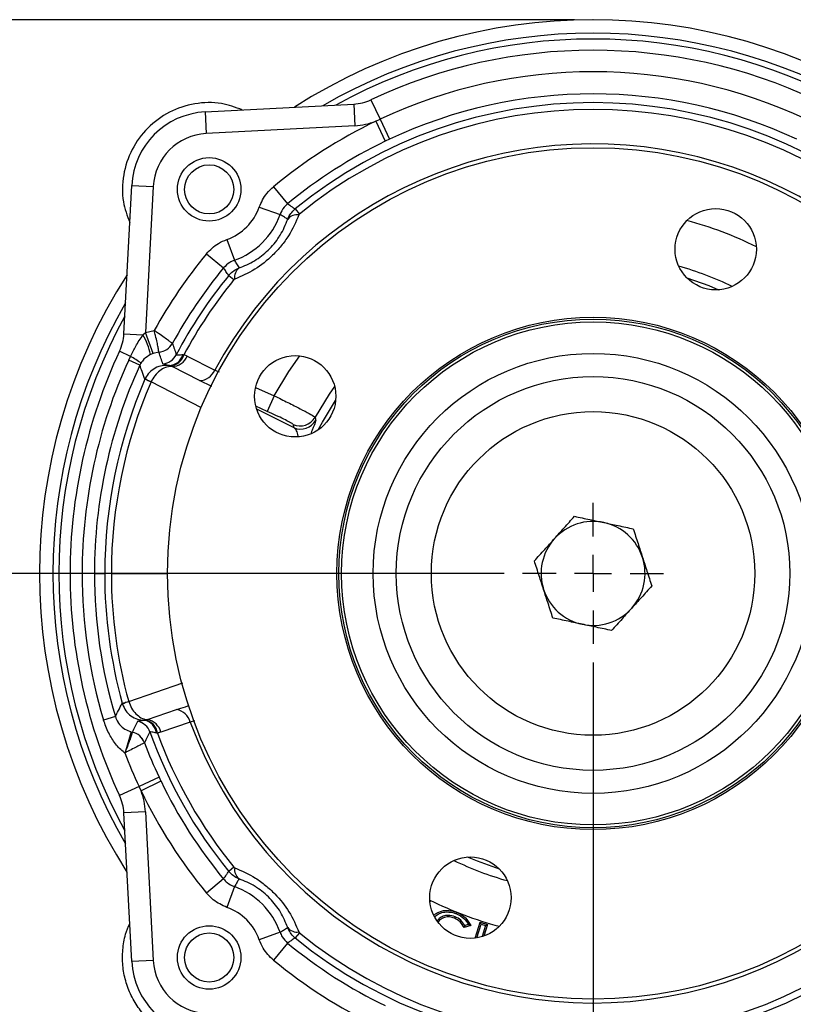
# Model space of a CAD drawing. Header units: inches. Extents: x 0.4 to 16.6, y 0.2 to 10.8.
# Tile 4 of 15: x 2.5 to 4.6, y 5.7 to 8.3. Entities that reach past the tile are written whole.
import ezdxf

# ---------------------------------------------------------------- set-up
doc = ezdxf.new("R2010")
doc.units = ezdxf.units.IN
doc.header["$MEASUREMENT"] = 0
doc.header["$PDSIZE"] = -1
doc.layers.add('SLD-0', color=7, linetype='Continuous', lineweight=25)
doc.styles.add('SLDTEXTSTYLE0', font='TXT', dxfattribs={"width": 0.75})
doc.dimstyles.new('SLDDIMSTYLE0', dxfattribs={"dimtxt": 0.145833, "dimasz": 0.13, "dimexe": 0, "dimexo": 0.0625, "dimgap": 0.036458, "dimtad": 0, "dimtih": 1, "dimtoh": 1, "dimdec": 1, "dimlfac": 2, "dimrnd": 1e-09, "dimzin": 12, "dimdsep": 46, "dimtxsty": 'SLDTEXTSTYLE0', "dimsah": 1, "dimcen": 0.09, "dimadec": 0, "dimazin": 3, "dimtfac": 1, "dimtdec": 1, "dimtofl": 0, "dimtmove": 0, "dimatfit": 3, "dimfxl": 0, "dimfrac": 2, "dimtolj": 1, "dimtzin": 12, "dimarcsym": 0})
doc.dimstyles.new('SLDDIMSTYLE1', dxfattribs={"dimtxt": 0.145833, "dimasz": 0.13, "dimexe": 0, "dimexo": 0.0625, "dimgap": 0.036458, "dimtad": 0, "dimtih": 1, "dimtoh": 1, "dimdec": 1, "dimlfac": 2, "dimrnd": 1e-09, "dimzin": 4, "dimdsep": 46, "dimtxsty": 'SLDTEXTSTYLE0', "dimsah": 1, "dimcen": 0.09, "dimadec": 0, "dimazin": 1, "dimtfac": 1, "dimtdec": 1, "dimtmove": 0, "dimatfit": 0, "dimfxl": 0, "dimfrac": 2, "dimtolj": 1, "dimtzin": 12, "dimarcsym": 0})

# ---------------------------------------------------------------- blocks, each defined once
blk = doc.blocks.new('_D')
at = {"layer": 'SLD-0', "color": 7}
for p, q in [((4.0509, 8.3237), (1.4276, 8.3237)), ((1.5526, 8.3237), (1.5526, 6.8337)), ((1.391, 6.5724), (1.3466, 6.5724)), ((1.3466, 6.5724), (1.3466, 6.3407)), ((1.7142, 6.5724), (1.7586, 6.5724)), ((1.7586, 6.5724), (1.7586, 6.3407)), ((1.3466, 6.3407), (1.391, 6.3407)), ((1.7586, 6.3407), (1.7142, 6.3407)), ((1.5526, 4.6553), (1.5526, 6.3111)), ((2.8295, 4.6553), (1.4276, 4.6553))]:
    blk.add_line(p, q, dxfattribs=at)
for points in [[(1.5526, 8.3237), (1.5326, 8.1937), (1.5726, 8.1937)], [(1.5526, 4.6553), (1.5726, 4.7853), (1.5326, 4.7853)]]:
    blk.add_solid(points, dxfattribs=at)
at = {"layer": 'SLD-0', "color": 7, "char_height": 0.14583, "attachment_point": 1, "style": 'SLDTEXTSTYLE0'}
for s, insert in [('7.3', (1.418, 6.7899)), ('186', (1.391, 6.5287))]:
    blk.add_mtext(s, dxfattribs=dict(at, insert=insert))
blk = doc.blocks.new('_D_1')
at = {"layer": 'SLD-0', "color": 7}
for p, q in [((3.8603, 6.8262), (1.9, 6.8262)), ((2.025, 6.8262), (2.025, 6.0798)), ((1.8634, 5.8186), (1.819, 5.8186)), ((1.819, 5.8186), (1.819, 5.5869)), ((2.1867, 5.8186), (2.231, 5.8186)), ((2.231, 5.8186), (2.231, 5.5869)), ((1.819, 5.5869), (1.8634, 5.5869)), ((2.231, 5.5869), (2.1867, 5.5869)), ((2.025, 4.6553), (2.025, 5.5573)), ((2.8295, 4.6553), (1.9, 4.6553))]:
    blk.add_line(p, q, dxfattribs=at)
for points in [[(2.025, 6.8262), (2.005, 6.6962), (2.045, 6.6962)], [(2.025, 4.6553), (2.045, 4.7853), (2.005, 4.7853)]]:
    blk.add_solid(points, dxfattribs=at)
at = {"layer": 'SLD-0', "color": 7, "char_height": 0.14583, "attachment_point": 1, "style": 'SLDTEXTSTYLE0'}
for s, insert in [('4.3', (1.8904, 6.0361)), ('110', (1.8634, 5.7748))]:
    blk.add_mtext(s, dxfattribs=dict(at, insert=insert))
blk = doc.blocks.new('_D_2')
at = {"layer": 'SLD-0', "color": 7}
for p, q in [((4.1009, 6.5856), (4.1009, 4.1364)), ((4.5851, 4.7201), (4.5851, 4.1364)), ((4.1009, 4.2614), (3.8509, 4.2614)), ((4.2517, 4.2614), (4.2074, 4.2614)), ((4.2074, 4.2614), (4.2074, 4.0297)), ((4.4672, 4.2614), (4.5116, 4.2614)), ((4.5116, 4.2614), (4.5116, 4.0297)), ((4.5851, 4.2614), (4.8351, 4.2614)), ((4.2074, 4.0297), (4.2517, 4.0297)), ((4.5116, 4.0297), (4.4672, 4.0297))]:
    blk.add_line(p, q, dxfattribs=at)
for points in [[(4.1009, 4.2614), (3.9709, 4.2814), (3.9709, 4.2414)], [(4.5851, 4.2614), (4.7151, 4.2414), (4.7151, 4.2814)]]:
    blk.add_solid(points, dxfattribs=at)
at = {"layer": 'SLD-0', "color": 7, "char_height": 0.14583, "attachment_point": 1, "style": 'SLDTEXTSTYLE0'}
for s, insert in [('1.0', (4.2249, 4.479)), ('25', (4.2517, 4.2177))]:
    blk.add_mtext(s, dxfattribs=dict(at, insert=insert))
blk = doc.blocks.new('SW_CENTERMARKSYMBOL_0')
at = {"layer": 'SLD-0', "color": 0}
for p, q in [((0, 0.1), (0, 0.190625)), ((0, 0), (0, 0.05)), ((-0.1, 0), (-0.190625, 0)), ((0, 0), (-0.05, 0)), ((0, 0), (0, -0.05)), ((0, 0), (0.05, 0)), ((0.1, 0), (0.190625, 0)), ((0, -0.1), (0, -0.190625))]:
    blk.add_line(p, q, dxfattribs=at)

msp = doc.modelspace()

# ---------------------------------------------------------------- linework, layer by layer
at = {"color": 7, "linetype": 'Continuous', "lineweight": 25}
for p, q in [((3.0514, 8.0744), (3.4534, 8.0955)), ((3.4534, 8.0955), (3.4564, 8.0371)), ((3.4999, 8.1072), (3.5247, 8.0544)), ((3.0514, 8.0744), (3.0545, 8.016)), ((3.5128, 8.0491), (3.5247, 8.0544)), ((3.5128, 8.0491), (3.5388, 7.9951)), ((3.5247, 8.0544), (3.55, 8.0004)), ((3.4564, 8.0371), (3.0545, 8.016)), ((3.55, 8.0004), (3.5388, 7.9951)), ((2.8316, 7.4738), (2.8527, 7.8757)), ((2.8527, 7.8757), (2.9111, 7.8727)), ((2.9111, 7.8727), (2.8904, 7.4775)), ((3.2363, 7.8721), (3.2745, 7.8259)), ((3.1976, 7.8168), (3.2541, 7.7967)), ((3.2949, 7.8119), (3.3064, 7.7978)), ((3.1104, 7.7295), (3.1304, 7.673)), ((3.055, 7.6908), (3.1012, 7.6526)), ((3.1153, 7.6323), (3.1294, 7.6207)), ((2.8904, 7.4775), (2.9137, 7.4834)), ((2.8316, 7.4738), (2.8832, 7.4711)), ((2.8832, 7.4711), (2.8904, 7.4775)), ((2.9107, 7.4212), (2.8904, 7.4775)), ((2.9629, 7.4486), (2.9629, 7.4485)), ((2.8496, 7.4133), (2.8199, 7.4272)), ((2.8447, 7.4032), (2.8496, 7.4133)), ((2.8749, 7.3893), (2.8447, 7.4032)), ((2.9107, 7.4212), (2.9035, 7.4181)), ((2.9263, 7.4246), (2.9107, 7.4212)), ((2.9263, 7.4246), (2.9263, 7.4246)), ((3.0031, 7.414), (3.0776, 7.376)), ((2.8776, 7.3945), (2.8749, 7.3893)), ((3.0365, 7.3476), (2.962, 7.3855)), ((2.8884, 7.3513), (2.8894, 7.3534)), ((2.905, 7.3441), (2.8884, 7.3513)), ((2.905, 7.3441), (2.905, 7.3441)), ((3.2382, 7.3068), (3.2194, 7.2644)), ((2.7185, 6.8262), (2.686, 6.8262)), ((2.7518, 6.8262), (2.7185, 6.8262)), ((2.7518, 6.8262), (2.7796, 6.8262)), ((2.7977, 6.8262), (2.7796, 6.8262)), ((2.8272, 6.4751), (2.8446, 6.4799)), ((2.8272, 6.4751), (2.8278, 6.4728)), ((2.8446, 6.4799), (2.8446, 6.4798)), ((2.8952, 6.4309), (2.9743, 6.4581)), ((2.8085, 6.4393), (2.7766, 6.4297)), ((3.011, 6.4243), (2.932, 6.397)), ((2.8512, 6.398), (2.836, 6.346)), ((2.8512, 6.398), (2.8545, 6.3971)), ((2.8545, 6.3971), (2.8545, 6.3971)), ((2.8874, 6.3684), (2.8873, 6.3683)), ((2.9267, 6.2753), (2.8727, 6.25)), ((2.932, 6.2641), (2.878, 6.2381)), ((2.9267, 6.2753), (2.932, 6.2641)), ((2.8727, 6.25), (2.8199, 6.2253)), ((2.878, 6.2381), (2.8727, 6.25)), ((2.89, 6.1818), (2.8316, 6.1787)), ((2.8527, 5.7767), (2.8316, 6.1787)), ((2.89, 6.1818), (2.9111, 5.7798)), ((3.1294, 6.0317), (3.1153, 6.0202)), ((3.1012, 5.9999), (3.055, 5.9617)), ((3.1304, 5.9794), (3.1104, 5.923)), ((3.6595, 5.9393), (3.6604, 5.9388)), ((3.6596, 5.9386), (3.6604, 5.9388)), ((3.6604, 5.9388), (3.6597, 5.9375)), ((3.7276, 5.8978), (3.726, 5.8938)), ((3.7701, 5.8741), (3.7521, 5.8687)), ((3.7641, 5.8768), (3.7543, 5.8738)), ((3.782, 5.8402), (3.7953, 5.8828)), ((3.7867, 5.8408), (3.7981, 5.8774)), ((3.7981, 5.8774), (3.7953, 5.8828)), ((3.7953, 5.8828), (3.8152, 5.8766)), ((3.7981, 5.8774), (3.8098, 5.8738)), ((3.8098, 5.8738), (3.8005, 5.844)), ((3.8152, 5.8766), (3.8055, 5.8456)), ((3.8098, 5.8738), (3.8152, 5.8766)), ((3.8419, 5.867), (3.8424, 5.8691)), ((3.8431, 5.868), (3.8424, 5.8691)), ((3.8424, 5.8691), (3.8439, 5.8688)), ((3.2541, 5.8557), (3.1976, 5.8357)), ((3.3064, 5.8547), (3.2949, 5.8406)), ((3.2745, 5.8266), (3.2363, 5.7804)), ((2.9111, 5.7798), (2.8527, 5.7767))]:
    msp.add_line(p, q, dxfattribs=at)
at = {"color": 8, "linetype": 'Continuous', "lineweight": 25}
for p, q in [((3.0776, 7.376), (3.0893, 7.371)), ((3.0413, 7.2742), (2.905, 7.3441)), ((3.0698, 7.3318), (3.0365, 7.3476)), ((3.1877, 7.3293), (3.2382, 7.3068)), ((3.2194, 7.2644), (3.1884, 7.2782)), ((3.1926, 7.2706), (3.2911, 7.2205)), ((2.7977, 6.8262), (2.9496, 6.8262)), ((2.8446, 6.4798), (2.9912, 6.5307)), ((3.0229, 6.4277), (3.011, 6.4243))]:
    msp.add_line(p, q, dxfattribs=at)
at = {"color": 7, "linetype": 'Continuous', "lineweight": 25, "flags": 128}
for points in [[(4.3542, 7.626), (4.4137, 7.6047), (4.4406, 7.5933)], [(3.3572, 7.2146), (3.3685, 7.2354), (3.4044, 7.2939)], [(3.3488, 7.2486), (3.3501, 7.2429), (3.3506, 7.2404)], [(3.8476, 6.0265), (3.7881, 6.0478), (3.7612, 6.0591)], [(3.7312, 5.9056), (3.7317, 5.9068), (3.7322, 5.908), (3.7328, 5.9096)]]:
    msp.add_lwpolyline(points, dxfattribs=at)
at = {"color": 8, "linetype": 'Continuous', "lineweight": 25, "flags": 128}
for points in [[(3.2382, 7.3068), (3.278, 7.3721), (3.3078, 7.4145)], [(3.4018, 7.3316), (3.3873, 7.3108), (3.3488, 7.2486)]]:
    msp.add_lwpolyline(points, dxfattribs=at)
at = {"color": 7, "linetype": 'Continuous', "lineweight": 25}
for centre, radius in [((4.1009, 6.8262), 1.1512), ((3.0623, 7.8648), 0.0859), ((3.0623, 7.8648), 0.0665), ((4.4327, 7.703), 0.11), ((4.1009, 6.8262), 0.6928), ((4.1009, 6.8262), 0.6877), ((4.1009, 6.8262), 0.6802), ((3.295, 7.3053), 0.11), ((4.1009, 6.8262), 0.595), ((4.1009, 6.8262), 0.5325), ((4.1009, 6.8262), 0.4375), ((3.7691, 5.9494), 0.11), ((3.0623, 5.7877), 0.0859), ((3.0623, 5.7877), 0.0665)]:
    msp.add_circle(centre, radius, dxfattribs=at)
for centre, radius, start, end in [((4.1009, 6.8262), 1.4975, 57.3503, 122.6495), ((4.1009, 6.8262), 1.4149, 64.8656, 115.1343), ((4.1009, 6.8262), 1.3567, 64.8656, 115.1343), ((4.1009, 6.8262), 1.297, 64.8656, 115.1343), ((4.1009, 6.8262), 1.2732, 50.7247, 129.2752), ((3.4468, 8.2203), 0.125, 272.9999, 295.1343), ((3.0624, 7.8647), 0.21, 92.9999, 176.9999), ((4.1009, 6.8262), 1.255, 50.7247, 129.2752), ((4.1009, 6.8262), 1.3569, 115.6832, 129.5787), ((3.4468, 8.2203), 0.1835, 272.9999, 291.0719), ((3.0624, 7.8647), 0.1515, 92.9999, 176.9999), ((4.1009, 6.8262), 1.297, 115.6832, 129.5787), ((4.1009, 6.8262), 1.1616, 359.9999, 151.7552), ((3.0624, 7.8647), 0.1435, 289.5359, 340.4639), ((3.0624, 7.8647), 0.2034, 289.5359, 340.4639), ((3.3002, 7.7635), 0.0326, 81.6054, 141.445), ((4.1009, 6.8262), 1.3569, 140.4212, 151.0343), ((4.1009, 6.8262), 1.297, 140.4212, 151.3278), ((3.1636, 7.6269), 0.0326, 128.5549, 188.3945), ((4.1009, 6.8262), 1.4975, 147.3503, 212.6495), ((4.1009, 6.8262), 1.2732, 140.7247, 152.3206), ((4.1009, 6.8262), 1.255, 140.7247, 151.8857), ((2.7068, 7.4803), 0.125, 334.8656, 356.9999), ((2.7399, 7.3859), 0.1668, 11.1591, 30.7219), ((2.922, 7.4711), 0.0466, 275.2868, 331.1654), ((2.9221, 7.471), 0.0466, 275.1754, 331.1537), ((4.1009, 6.8262), 1.4149, 154.8656, 179.9999), ((4.1009, 6.8262), 1.3824, 155.3324, 179.9999), ((2.7584, 7.2472), 0.1895, 51.0125, 61.2138), ((2.9322, 7.4394), 0.0466, 276.2011, 332.1427), ((2.9525, 7.4284), 0.0402, 272.5632, 344.8169), ((2.9538, 7.4294), 0.0419, 274.07, 343.6986), ((2.96, 7.4323), 0.0468, 272.3909, 336.906), ((4.1009, 6.8262), 1.3491, 155.3324, 179.9999), ((3.0345, 7.3944), 0.0468, 272.4475, 336.8521), ((4.1009, 6.8262), 1.3212, 156.586, 179.9999), ((2.9428, 7.4255), 0.0897, 233.4836, 245.1091), ((4.1009, 6.8262), 1.3032, 156.586, 179.9999), ((3.3082, 7.2715), 0.0466, 246.1145, 330.5389), ((3.3099, 7.2631), 0.0466, 246.1158, 330.95), ((4.1009, 6.8262), 0.1406, 77.9891, 137.9891), ((4.1009, 6.8262), 0.1406, 17.9891, 77.9891), ((4.1009, 6.8262), 0.1406, 137.9891, 197.9891), ((4.1009, 6.8262), 0.1406, 317.9891, 17.9891), ((4.1009, 6.8262), 1.4149, 179.9999, 205.1343), ((4.1009, 6.8262), 1.3824, 179.9999, 196.6674), ((4.1009, 6.8262), 1.3491, 179.9999, 196.6674), ((4.1009, 6.8262), 1.3212, 179.9999, 195.4139), ((4.1009, 6.8262), 1.3032, 179.9999, 195.4139), ((4.1009, 6.8262), 1.1616, 200.2447, 359.9999), ((4.1009, 6.8262), 0.1406, 197.9891, 257.9891), ((4.1009, 6.8262), 0.1406, 257.9891, 317.9891), ((2.8707, 6.394), 0.0897, 106.8908, 118.5163), ((2.9658, 6.412), 0.0468, 15.1478, 79.5524), ((2.8582, 6.3816), 0.0466, 19.8572, 75.7988), ((2.8799, 6.3897), 0.0402, 7.1829, 79.4367), ((2.881, 6.3886), 0.0419, 8.3013, 77.9298), ((2.8868, 6.3848), 0.0468, 15.0938, 79.609), ((2.8438, 6.3518), 0.0466, 20.8461, 76.8244), ((2.8437, 6.3517), 0.0466, 20.8346, 76.7136), ((4.1009, 6.8262), 1.2732, 199.6793, 219.2752), ((4.1009, 6.8262), 1.255, 200.1142, 219.2752), ((4.1009, 6.8262), 1.297, 200.6721, 205.1343), ((4.1009, 6.8262), 1.3567, 200.9655, 205.1343), ((2.4763, 5.9453), 0.5385, 47.664, 48.0877), ((4.1009, 6.8262), 1.297, 205.6832, 219.5787), ((4.1009, 6.8262), 1.3569, 205.6832, 219.5787), ((2.7068, 6.1722), 0.1835, 2.9999, 21.0719), ((2.7068, 6.1722), 0.125, 2.9999, 25.1343), ((3.1636, 6.0256), 0.0326, 171.6054, 231.445), ((3.0624, 5.7877), 0.2034, 19.5359, 70.4639), ((3.0624, 5.7877), 0.1435, 19.5359, 70.4639), ((3.3002, 5.8889), 0.0326, 218.5549, 278.3945), ((4.1009, 6.8262), 1.2732, 230.7247, 309.2752), ((4.1009, 6.8262), 1.255, 230.7247, 309.2752), ((4.1009, 6.8262), 1.297, 230.4212, 244.3167), ((3.0624, 5.7877), 0.1515, 182.9999, 266.9999), ((4.1009, 6.8262), 1.3569, 230.4212, 244.3167), ((3.0624, 5.7877), 0.21, 182.9999, 266.9999)]:
    msp.add_arc(centre, radius, start, end, dxfattribs=at)
at = {"color": 8, "linetype": 'Continuous', "lineweight": 25}
for radius, start, end in [(1.4611, 59.9617, 120.0382), (1.4453, 61.2175, 118.7824), (0.9875, 63.4335, 75.1092), (0.8626, 64.1377, 74.405), (1.4611, 149.9617, 210.0382), (1.4453, 151.2175, 208.7824), (0.8626, 244.1377, 254.405), (0.9875, 243.4335, 255.1092)]:
    msp.add_arc((4.1009, 6.8262), radius, start, end, dxfattribs=at)
at = {"color": 7, "linetype": 'Continuous', "lineweight": 25}
msp.add_ellipse((4.8303, 8.4646), major_axis=(0.9389, 2.1088), ratio=0.603933, start_param=2.434964, end_param=2.439641, dxfattribs=at)
for points, knots in [([(3.1518, 8.0797), (3.1333, 8.0866), (3.0921, 8.1019), (3.0226, 8.0994), (2.9531, 8.0767), (2.8939, 8.0333), (2.8505, 7.974), (2.8277, 7.9045), (2.8252, 7.835), (2.8405, 7.7938), (2.8474, 7.7753)], [0, 0, 0, 0, 0.1067448, 0.2378281, 0.3689114, 0.4999947, 0.631078, 0.7621614, 0.8932447, 1, 1, 1, 1]), ([(3.1976, 7.8168), (3.2036, 7.8299), (3.2131, 7.8508), (3.23, 7.8663), (3.2363, 7.8721)], [0, 0, 0, 0, 0.625144, 1, 1, 1, 1]), ([(3.2745, 7.8259), (3.2712, 7.8229), (3.2623, 7.8147), (3.2572, 7.8036), (3.2541, 7.7967)], [0, 0, 0, 0, 0.374872, 1, 1, 1, 1]), ([(3.2745, 7.8259), (3.2785, 7.8232), (3.2853, 7.8185), (3.2921, 7.8138), (3.2949, 7.8119)], [0, 0, 0, 0, 0.5828101, 1, 1, 1, 1]), ([(3.2747, 7.7839), (3.2751, 7.7848), (3.2772, 7.7901), (3.2829, 7.8005), (3.2906, 7.8078), (3.2949, 7.8119)], [0, 0, 0, 0, 0.082826, 0.499365, 1, 1, 1, 1]), ([(3.305, 7.7958), (3.2968, 7.7768), (3.2844, 7.7482), (3.2577, 7.7119), (3.2283, 7.6796), (3.1854, 7.6456), (3.1496, 7.63), (3.1313, 7.6221)], [0, 0, 0, 0, 0.255821, 0.386318, 0.516741, 0.752768, 1, 1, 1, 1]), ([(3.1433, 7.6524), (3.1572, 7.658), (3.1839, 7.6689), (3.223, 7.6991), (3.2444, 7.7252), (3.2625, 7.7535), (3.2689, 7.7694), (3.2747, 7.7839)], [0, 0, 0, 0, 0.252875, 0.484085, 0.712504, 0.738583, 1, 1, 1, 1]), ([(3.2747, 7.7839), (3.2719, 7.7857), (3.265, 7.79), (3.2581, 7.7943), (3.2541, 7.7967)], [0, 0, 0, 0, 0.417996, 1, 1, 1, 1]), ([(3.3064, 7.7978), (3.3061, 7.7975), (3.3056, 7.7969), (3.3052, 7.7962), (3.305, 7.7959), (3.305, 7.7958)], [0, 0, 0, 0, 0.485435, 0.911505, 1, 1, 1, 1]), ([(3.055, 7.6908), (3.0651, 7.7011), (3.0813, 7.7175), (3.1024, 7.7262), (3.1104, 7.7295)], [0, 0, 0, 0, 0.625144, 1, 1, 1, 1]), ([(3.1304, 7.673), (3.1262, 7.6713), (3.1151, 7.6667), (3.1065, 7.658), (3.1012, 7.6526)], [0, 0, 0, 0, 0.374872, 1, 1, 1, 1]), ([(3.1304, 7.673), (3.1324, 7.6698), (3.1366, 7.6629), (3.1409, 7.6561), (3.1433, 7.6524)], [0, 0, 0, 0, 0.4624556, 1, 1, 1, 1]), ([(3.1153, 7.6323), (3.1127, 7.6359), (3.108, 7.6426), (3.1034, 7.6495), (3.1012, 7.6526)], [0, 0, 0, 0, 0.536903, 1, 1, 1, 1]), ([(3.1153, 7.6323), (3.116, 7.6331), (3.12, 7.6378), (3.1288, 7.6457), (3.1384, 7.6501), (3.1433, 7.6524)], [0, 0, 0, 0, 0.093408, 0.53802, 1, 1, 1, 1]), ([(3.1313, 7.6221), (3.131, 7.622), (3.1303, 7.6217), (3.1297, 7.6211), (3.1294, 7.6208), (3.1294, 7.6207)], [0, 0, 0, 0, 0.477083, 0.910089, 1, 1, 1, 1]), ([(2.9263, 7.4246), (2.9261, 7.4256), (2.9258, 7.4276), (2.9242, 7.4373), (2.9214, 7.4512), (2.9178, 7.4674), (2.915, 7.4786), (2.9137, 7.4833), (2.9137, 7.4834)], [0, 0, 0, 0, 0.206998, 0.408019, 0.614097, 0.837711, 0.997447, 1, 1, 1, 1]), ([(2.9629, 7.4486), (2.962, 7.4492), (2.9604, 7.4503), (2.9523, 7.456), (2.9407, 7.4642), (2.9272, 7.4738), (2.9177, 7.4805), (2.9138, 7.4833), (2.9137, 7.4834)], [0, 0, 0, 0, 0.206839, 0.407858, 0.614064, 0.837785, 0.997449, 1, 1, 1, 1]), ([(2.8496, 7.4133), (2.8541, 7.4225), (2.8638, 7.4427), (2.8764, 7.4611), (2.8832, 7.4711)], [0, 0, 0, 0, 0.4580819, 1, 1, 1, 1]), ([(2.9629, 7.4485), (2.9647, 7.4432), (2.9681, 7.4329), (2.9717, 7.4226), (2.9734, 7.4177)], [0, 0, 0, 0, 0.520777, 1, 1, 1, 1]), ([(2.9035, 7.4181), (2.8972, 7.4144), (2.887, 7.4084), (2.8802, 7.3983), (2.8776, 7.3945)], [0, 0, 0, 0, 0.61897, 1, 1, 1, 1]), ([(2.9372, 7.3931), (2.9354, 7.3982), (2.9318, 7.4087), (2.9282, 7.4192), (2.9263, 7.4246)], [0, 0, 0, 0, 0.479223, 1, 1, 1, 1]), ([(2.9734, 7.4177), (2.974, 7.4173), (2.9747, 7.417), (2.9798, 7.4174), (2.9848, 7.418), (2.9903, 7.4179), (2.9913, 7.4179)], [0, 0, 0, 0, 0.393398, 0.445002, 0.898538, 1, 1, 1, 1]), ([(2.9913, 7.4179), (2.9916, 7.4179), (2.9925, 7.4178), (2.9933, 7.4177), (2.9939, 7.4176)], [0, 0, 0, 0, 0.309069, 1, 1, 1, 1]), ([(2.9939, 7.4176), (2.9944, 7.4175), (2.9966, 7.4168), (2.9997, 7.4157), (3.0022, 7.4144), (3.0031, 7.414)], [0, 0, 0, 0, 0.137361, 0.6873025, 1, 1, 1, 1]), ([(2.8884, 7.3513), (2.8859, 7.3582), (2.8813, 7.3709), (2.8769, 7.3836), (2.8749, 7.3893)], [0, 0, 0, 0, 0.547603, 1, 1, 1, 1]), ([(2.9543, 7.3882), (2.9479, 7.3885), (2.9349, 7.3892), (2.9162, 7.3824), (2.8997, 7.3705), (2.8929, 7.3591), (2.8894, 7.3534)], [0, 0, 0, 0, 0.242219, 0.494983, 0.745519, 1, 1, 1, 1]), ([(2.962, 7.3855), (2.9613, 7.3856), (2.9555, 7.386), (2.9441, 7.3839), (2.9286, 7.3751), (2.9147, 7.3616), (2.9083, 7.35), (2.905, 7.3441)], [0, 0, 0, 0, 0.033947, 0.283381, 0.522415, 0.759342, 1, 1, 1, 1]), ([(2.9543, 7.3882), (2.9534, 7.3885), (2.9479, 7.3899), (2.94, 7.3911), (2.9381, 7.3925), (2.9372, 7.3931)], [0, 0, 0, 0, 0.0906715, 0.5272261, 1, 1, 1, 1]), ([(2.9567, 7.3876), (2.9562, 7.3878), (2.9554, 7.388), (2.9546, 7.3882), (2.9543, 7.3882)], [0, 0, 0, 0, 0.692296, 1, 1, 1, 1]), ([(2.962, 7.3855), (2.9615, 7.3858), (2.96, 7.3865), (2.9582, 7.3872), (2.957, 7.3876), (2.9567, 7.3876)], [0, 0, 0, 0, 0.312636, 0.862593, 1, 1, 1, 1]), ([(3.2382, 7.3068), (3.2509, 7.3006), (3.2761, 7.2882), (3.3095, 7.2711), (3.3344, 7.2578), (3.3467, 7.2506), (3.3482, 7.2491), (3.3488, 7.2486)], [0, 0, 0, 0, 0.220649, 0.441557, 0.661807, 0.881199, 1, 1, 1, 1]), ([(3.2894, 7.2289), (3.2891, 7.2293), (3.2882, 7.2304), (3.2806, 7.2351), (3.2648, 7.2432), (3.2436, 7.2535), (3.2274, 7.2607), (3.2194, 7.2644)], [0, 0, 0, 0, 0.1187713, 0.3380089, 0.558129, 0.7790814, 1, 1, 1, 1]), ([(3.9964, 6.9203), (4.0052, 6.9301), (4.0236, 6.9505), (4.0414, 6.9703), (4.0507, 6.9807)], [0, 0, 0, 0, 0.476313, 1, 1, 1, 1]), ([(4.0507, 6.9807), (4.0644, 6.9778), (4.0904, 6.9722), (4.1173, 6.9665), (4.1302, 6.9638)], [0, 0, 0, 0, 0.523687, 1, 1, 1, 1]), ([(4.1302, 6.9638), (4.143, 6.9611), (4.1699, 6.9553), (4.1959, 6.9498), (4.2096, 6.9469)], [0, 0, 0, 0, 0.476313, 1, 1, 1, 1]), ([(4.2096, 6.9469), (4.2139, 6.9336), (4.2221, 6.9083), (4.2306, 6.8821), (4.2346, 6.8697)], [0, 0, 0, 0, 0.523687, 1, 1, 1, 1]), ([(3.9421, 6.86), (3.9514, 6.8704), (3.9692, 6.8902), (3.9876, 6.9106), (3.9964, 6.9203)], [0, 0, 0, 0, 0.523687, 1, 1, 1, 1]), ([(3.9671, 6.7828), (3.9631, 6.7953), (3.9546, 6.8214), (3.9464, 6.8468), (3.9421, 6.86)], [0, 0, 0, 0, 0.476313, 1, 1, 1, 1]), ([(4.2346, 6.8697), (4.2387, 6.8572), (4.2472, 6.831), (4.2554, 6.8057), (4.2597, 6.7924)], [0, 0, 0, 0, 0.476313, 1, 1, 1, 1]), ([(4.2597, 6.7924), (4.2504, 6.7821), (4.2326, 6.7623), (4.2141, 6.7419), (4.2054, 6.7321)], [0, 0, 0, 0, 0.523687, 1, 1, 1, 1]), ([(3.9922, 6.7056), (3.9879, 6.7188), (3.9797, 6.7442), (3.9712, 6.7703), (3.9671, 6.7828)], [0, 0, 0, 0, 0.523687, 1, 1, 1, 1]), ([(4.2054, 6.7321), (4.1966, 6.7224), (4.1782, 6.7019), (4.1604, 6.6822), (4.151, 6.6718)], [0, 0, 0, 0, 0.476313, 1, 1, 1, 1]), ([(4.0716, 6.6887), (4.0588, 6.6914), (4.0319, 6.6971), (4.0059, 6.7027), (3.9922, 6.7056)], [0, 0, 0, 0, 0.476313, 1, 1, 1, 1]), ([(4.151, 6.6718), (4.1374, 6.6747), (4.1113, 6.6802), (4.0844, 6.686), (4.0716, 6.6887)], [0, 0, 0, 0, 0.523687, 1, 1, 1, 1]), ([(2.8085, 6.4393), (2.8112, 6.4447), (2.8174, 6.4566), (2.8237, 6.4685), (2.8272, 6.4751)], [0, 0, 0, 0, 0.452398, 1, 1, 1, 1]), ([(2.8278, 6.4728), (2.8305, 6.4666), (2.8357, 6.4544), (2.8503, 6.4404), (2.8679, 6.4311), (2.8809, 6.4299), (2.8873, 6.4293)], [0, 0, 0, 0, 0.254481, 0.505017, 0.757781, 1, 1, 1, 1]), ([(2.8446, 6.4798), (2.847, 6.4736), (2.8518, 6.4611), (2.8637, 6.4459), (2.8778, 6.435), (2.8888, 6.4313), (2.8946, 6.4309), (2.8952, 6.4309)], [0, 0, 0, 0, 0.240658, 0.477585, 0.716619, 0.966053, 1, 1, 1, 1]), ([(2.834, 6.3408), (2.8335, 6.3412), (2.8242, 6.3481), (2.8079, 6.3652), (2.7889, 6.395), (2.7808, 6.4179), (2.7766, 6.4297)], [0, 0, 0, 0, 0.01737, 0.324773, 0.6503, 1, 1, 1, 1]), ([(2.8085, 6.4393), (2.8106, 6.4338), (2.813, 6.4275), (2.8204, 6.4168), (2.8297, 6.4075), (2.8418, 6.4011), (2.8491, 6.3986), (2.8506, 6.3981), (2.8512, 6.398)], [0, 0, 0, 0, 0.277798, 0.314499, 0.634066, 0.921303, 0.973861, 1, 1, 1, 1]), ([(2.8545, 6.3971), (2.8571, 6.4023), (2.8621, 6.4121), (2.8672, 6.422), (2.8696, 6.4268)], [0, 0, 0, 0, 0.520778, 1, 1, 1, 1]), ([(2.8696, 6.4268), (2.8697, 6.4269), (2.8703, 6.4277), (2.874, 6.4282), (2.8828, 6.4289), (2.8873, 6.4293)], [0, 0, 0, 0, 0.090117, 0.537516, 1, 1, 1, 1]), ([(2.8873, 6.4293), (2.8875, 6.4293), (2.8883, 6.4293), (2.8892, 6.4295), (2.8897, 6.4295)], [0, 0, 0, 0, 0.307704, 1, 1, 1, 1]), ([(2.8897, 6.4295), (2.8903, 6.4296), (2.8919, 6.4299), (2.8938, 6.4304), (2.895, 6.4308), (2.8952, 6.4309)], [0, 0, 0, 0, 0.312657, 0.862605, 1, 1, 1, 1]), ([(2.8545, 6.3971), (2.8542, 6.3962), (2.8536, 6.3943), (2.8506, 6.3849), (2.8459, 6.3715), (2.8407, 6.3576), (2.8371, 6.3487), (2.836, 6.346)], [0, 0, 0, 0, 0.221197, 0.436013, 0.65624, 0.895257, 1, 1, 1, 1]), ([(2.902, 6.3975), (2.8997, 6.3928), (2.8947, 6.3831), (2.8899, 6.3734), (2.8874, 6.3684)], [0, 0, 0, 0, 0.479222, 1, 1, 1, 1]), ([(2.9198, 6.3948), (2.9152, 6.3956), (2.9067, 6.3971), (2.9024, 6.3982), (2.9021, 6.3976), (2.902, 6.3975)], [0, 0, 0, 0, 0.491079, 0.916288, 1, 1, 1, 1]), ([(2.9224, 6.3946), (2.9218, 6.3946), (2.9209, 6.3947), (2.9201, 6.3947), (2.9198, 6.3948)], [0, 0, 0, 0, 0.690931, 1, 1, 1, 1]), ([(2.932, 6.397), (2.9316, 6.3968), (2.9294, 6.3961), (2.9263, 6.3953), (2.9234, 6.3948), (2.9224, 6.3946)], [0, 0, 0, 0, 0.1374254, 0.6874196, 1, 1, 1, 1]), ([(2.8873, 6.3683), (2.8864, 6.3679), (2.8847, 6.3669), (2.8759, 6.3624), (2.8632, 6.3559), (2.85, 6.3491), (2.8416, 6.3447), (2.839, 6.3434)], [0, 0, 0, 0, 0.221132, 0.436038, 0.656479, 0.895594, 1, 1, 1, 1]), ([(2.836, 6.346), (2.8354, 6.3444), (2.8347, 6.3426), (2.8341, 6.3409), (2.834, 6.3408)], [0, 0, 0, 0, 0.960003, 1, 1, 1, 1]), ([(2.839, 6.3434), (2.8374, 6.3426), (2.8358, 6.3417), (2.8341, 6.3408), (2.834, 6.3408)], [0, 0, 0, 0, 0.959391, 1, 1, 1, 1]), ([(3.1012, 5.9999), (3.1039, 6.0038), (3.1086, 6.0106), (3.1133, 6.0174), (3.1153, 6.0202)], [0, 0, 0, 0, 0.5828101, 1, 1, 1, 1]), ([(3.1433, 6.0001), (3.1424, 6.0004), (3.137, 6.0026), (3.1267, 6.0082), (3.1193, 6.016), (3.1153, 6.0202)], [0, 0, 0, 0, 0.082826, 0.499365, 1, 1, 1, 1]), ([(3.1294, 6.0317), (3.1296, 6.0314), (3.1302, 6.0309), (3.1309, 6.0305), (3.1312, 6.0304), (3.1313, 6.0304)], [0, 0, 0, 0, 0.485435, 0.911505, 1, 1, 1, 1]), ([(3.1313, 6.0304), (3.1503, 6.0221), (3.1789, 6.0097), (3.2152, 5.9831), (3.2475, 5.9536), (3.2815, 5.9107), (3.2971, 5.875), (3.305, 5.8567)], [0, 0, 0, 0, 0.255821, 0.386318, 0.516741, 0.752768, 1, 1, 1, 1]), ([(3.1012, 5.9999), (3.1043, 5.9965), (3.1124, 5.9876), (3.1235, 5.9826), (3.1304, 5.9794)], [0, 0, 0, 0, 0.374872, 1, 1, 1, 1]), ([(3.1433, 6.0001), (3.1414, 5.9972), (3.1371, 5.9904), (3.1329, 5.9834), (3.1304, 5.9794)], [0, 0, 0, 0, 0.417996, 1, 1, 1, 1]), ([(3.2747, 5.8686), (3.2691, 5.8825), (3.2583, 5.9092), (3.228, 5.9484), (3.2019, 5.9698), (3.1736, 5.9879), (3.1577, 5.9943), (3.1433, 6.0001)], [0, 0, 0, 0, 0.252875, 0.484085, 0.712504, 0.738583, 1, 1, 1, 1]), ([(3.1104, 5.923), (3.0973, 5.9289), (3.0763, 5.9385), (3.0608, 5.9554), (3.055, 5.9617)], [0, 0, 0, 0, 0.625144, 1, 1, 1, 1]), ([(3.6717, 5.903), (3.6719, 5.9032), (3.6745, 5.9061), (3.6811, 5.9097), (3.694, 5.9146), (3.7123, 5.9161), (3.7258, 5.9118), (3.7328, 5.9096)], [0, 0, 0, 0, 0.017215, 0.175934, 0.343796, 0.660319, 1, 1, 1, 1]), ([(3.6735, 5.8987), (3.677, 5.9016), (3.6848, 5.9077), (3.7019, 5.9113), (3.718, 5.9104), (3.7279, 5.9068), (3.7312, 5.9056)], [0, 0, 0, 0, 0.219595, 0.483209, 0.829807, 1, 1, 1, 1]), ([(3.7276, 5.8978), (3.7215, 5.8996), (3.7107, 5.9029), (3.6957, 5.8998), (3.685, 5.8945), (3.6809, 5.8888), (3.6792, 5.8864)], [0, 0, 0, 0, 0.353428, 0.615825, 0.834097, 1, 1, 1, 1]), ([(3.726, 5.8938), (3.7216, 5.8952), (3.713, 5.8981), (3.7013, 5.8968), (3.6927, 5.8935), (3.6871, 5.8897), (3.6835, 5.8863), (3.6823, 5.8839), (3.6821, 5.8836)], [0, 0, 0, 0, 0.2787394, 0.5570007, 0.7022825, 0.8362978, 0.9758227, 1, 1, 1, 1]), ([(3.7521, 5.8687), (3.7489, 5.8741), (3.7426, 5.885), (3.7315, 5.8909), (3.726, 5.8938)], [0, 0, 0, 0, 0.500328, 1, 1, 1, 1]), ([(3.7543, 5.8738), (3.7508, 5.8791), (3.744, 5.8894), (3.733, 5.895), (3.7276, 5.8978)], [0, 0, 0, 0, 0.511459, 1, 1, 1, 1]), ([(3.7312, 5.9056), (3.7385, 5.9019), (3.7519, 5.895), (3.7603, 5.8825), (3.7641, 5.8768)], [0, 0, 0, 0, 0.544368, 1, 1, 1, 1]), ([(3.7328, 5.9096), (3.741, 5.9054), (3.7569, 5.8972), (3.7658, 5.8817), (3.7701, 5.8741)], [0, 0, 0, 0, 0.5121432, 1, 1, 1, 1]), ([(2.9353, 5.5905), (2.9238, 5.5988), (2.9008, 5.6154), (2.8727, 5.6477), (2.8505, 5.6841), (2.8353, 5.724), (2.8275, 5.766), (2.8276, 5.8086), (2.8339, 5.8471), (2.8433, 5.8697), (2.8473, 5.8793)], [0, 0, 0, 0, 0.1293532, 0.2587065, 0.3880597, 0.5174129, 0.6467661, 0.7761194, 0.9054726, 1, 1, 1, 1]), ([(3.2541, 5.8557), (3.2573, 5.8577), (3.2642, 5.8619), (3.271, 5.8663), (3.2747, 5.8686)], [0, 0, 0, 0, 0.462456, 1, 1, 1, 1]), ([(3.2949, 5.8406), (3.294, 5.8413), (3.2893, 5.8453), (3.2814, 5.8541), (3.277, 5.8637), (3.2747, 5.8686)], [0, 0, 0, 0, 0.0934075, 0.5380196, 1, 1, 1, 1]), ([(3.7543, 5.8738), (3.7539, 5.873), (3.7532, 5.8713), (3.7525, 5.8695), (3.7521, 5.8687)], [0, 0, 0, 0, 0.4999974, 1, 1, 1, 1]), ([(3.7641, 5.8768), (3.7651, 5.8764), (3.7672, 5.8755), (3.7692, 5.8746), (3.7701, 5.8741)], [0, 0, 0, 0, 0.499956, 1, 1, 1, 1]), ([(3.2363, 5.7804), (3.2261, 5.7905), (3.2096, 5.8066), (3.2009, 5.8278), (3.1976, 5.8357)], [0, 0, 0, 0, 0.625144, 1, 1, 1, 1]), ([(3.2541, 5.8557), (3.2558, 5.8516), (3.2604, 5.8404), (3.2691, 5.8319), (3.2745, 5.8266)], [0, 0, 0, 0, 0.374872, 1, 1, 1, 1]), ([(3.2949, 5.8406), (3.2912, 5.8381), (3.2845, 5.8334), (3.2777, 5.8287), (3.2745, 5.8266)], [0, 0, 0, 0, 0.536903, 1, 1, 1, 1]), ([(3.305, 5.8567), (3.3052, 5.8563), (3.3054, 5.8557), (3.306, 5.855), (3.3063, 5.8547), (3.3064, 5.8547)], [0, 0, 0, 0, 0.477083, 0.910089, 1, 1, 1, 1])]:
    msp.add_open_spline(points, degree=3, knots=knots, dxfattribs=at)
at = {"color": 8, "linetype": 'Continuous', "lineweight": 25}
for points, knots in [([(3.3035, 7.1977), (3.3023, 7.203), (3.2999, 7.2135), (3.294, 7.2182), (3.2911, 7.2205)], [0, 0, 0, 0, 0.502898, 1, 1, 1, 1]), ([(3.3506, 7.2404), (3.3504, 7.2387), (3.3498, 7.2347), (3.3451, 7.2231), (3.3389, 7.2087), (3.3379, 7.2063)], [0, 0, 0, 0, 0.391625, 0.899288, 1, 1, 1, 1]), ([(2.9743, 6.4581), (2.9818, 6.4606), (2.9919, 6.4639), (3.0041, 6.4676), (3.0073, 6.4685)], [0, 0, 0, 0, 0.738422, 1, 1, 1, 1])]:
    msp.add_open_spline(points, degree=3, knots=knots, dxfattribs=at)
at = {"layer": 'SLD-0', "color": 7, "lineweight": 18}
msp.add_point((4.1009, 8.3237), dxfattribs=at)

# ---------------------------------------------------------------- block references
at = {"layer": 'SLD-0', "color": 7}
msp.add_blockref('SW_CENTERMARKSYMBOL_0', (4.1009, 6.8262), dxfattribs=at)

# ---------------------------------------------------------------- dimensions: what is measured, and where the dimension line sits
for base, p1, p2, picture, middle in [((1.5526, 4.6553), (4.1009, 8.3237), (2.8795, 4.6553), '_D', (1.5526, 6.5724)), ((2.025, 6.8262), (2.8795, 4.6553), (3.9103, 6.8262), '_D_1', (2.025, 5.8186))]:
    dim = msp.add_linear_dim(base=base, p1=p1, p2=p2, angle=90, dimstyle='SLDDIMSTYLE0', dxfattribs=at)
    dim.commit()
    dim.dimension.update_dxf_attribs({"geometry": picture, "text_midpoint": middle, "dimtype": 160})
dim = msp.add_linear_dim(base=(4.1009, 4.2614), p1=(4.5851, 4.7701), p2=(4.1009, 6.6356), dimstyle='SLDDIMSTYLE1', dxfattribs=at)
dim.commit()
dim.dimension.update_dxf_attribs({"geometry": '_D_2', "text_midpoint": (4.3595, 4.2614), "dimtype": 160})

doc.saveas('drawing.dxf')
